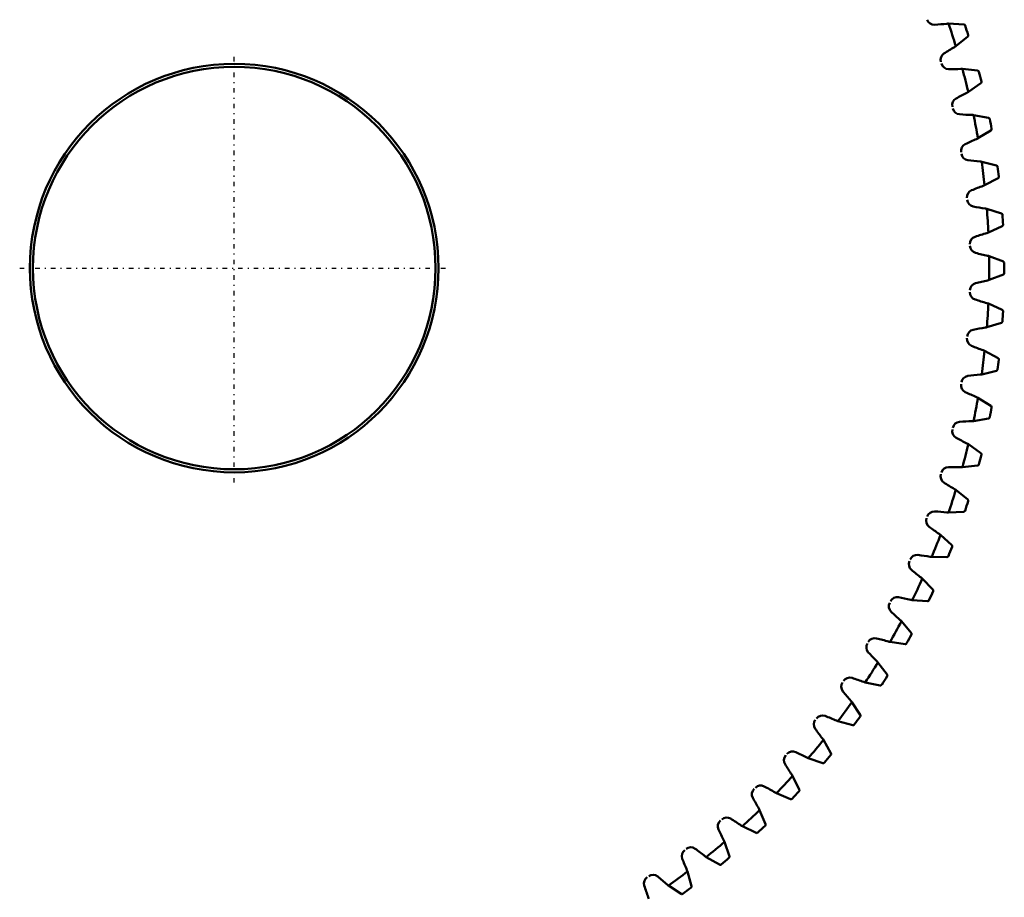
# Model space of a CAD drawing. Header units: millimetres. Extents: x -1 to 474, y -1 to 306.
# Tile 6 of 14: x 116 to 214, y 90 to 177. Entities that reach past the tile are written whole.
import ezdxf

# ---------------------------------------------------------------- set-up
doc = ezdxf.new("R2010")
doc.units = ezdxf.units.MM
doc.linetypes.add('Center', pattern=[1.5, 0.45, -0.5, 0.05, -0.5])
doc.layers.add('center', color=4, linetype='Center', lineweight=25)
doc.layers.add('vis', color=1, linetype='Continuous', lineweight=50)

# ---------------------------------------------------------------- blocks, each defined once
blk = doc.blocks.new('3_GEAHB1_5_100_15_A_40_b_0_in_GEAHB1_5_100_15_A_40_900')
at = {"layer": 'center'}
for p, q in [((137.4, 131.385), (137.4, 174.015)), ((116.085, 152.7), (158.715, 152.7))]:
    blk.add_line(p, q, dxfattribs=at)
at = {"layer": 'vis'}
for p, q in [((209.869, 176.919), (208.356, 176.994)), ((209.084, 174.753), (210.264, 175.703)), ((211.246, 172.321), (209.742, 172.49)), ((210.328, 170.208), (211.565, 171.082)), ((212.333, 167.645), (210.842, 167.909)), ((211.283, 165.595), (212.572, 166.389)), ((213.123, 162.911), (211.652, 163.268)), ((211.947, 160.93), (213.284, 161.642)), ((213.615, 158.136), (212.169, 158.584)), ((212.317, 156.233), (213.695, 156.859)), ((213.806, 153.339), (212.391, 153.878)), ((212.391, 151.522), (213.806, 152.061)), ((213.695, 148.541), (212.317, 149.167)), ((212.169, 146.816), (213.615, 147.264)), ((213.284, 143.758), (211.947, 144.47)), ((211.652, 142.132), (213.123, 142.489)), ((212.572, 139.011), (211.283, 139.805)), ((210.842, 137.491), (212.333, 137.755)), ((211.565, 134.318), (210.328, 135.192)), ((209.742, 132.91), (211.246, 133.079)), ((210.264, 129.697), (209.084, 130.647)), ((208.356, 128.406), (209.869, 128.481)), ((208.676, 125.168), (207.558, 126.189)), ((206.691, 123.999), (208.205, 123.979)), ((206.806, 120.747), (205.755, 121.836)), ((204.752, 119.705), (206.262, 119.589)), ((204.663, 116.452), (203.682, 117.605)), ((202.547, 115.541), (204.047, 115.331)), ((202.254, 112.3), (201.348, 113.513)), ((200.086, 111.523), (201.569, 111.22)), ((199.59, 108.307), (198.761, 109.575)), ((197.376, 107.668), (198.838, 107.272)), ((196.679, 104.49), (195.932, 105.807)), ((194.43, 103.991), (195.864, 103.504)), ((193.535, 100.863), (192.872, 102.224)), ((191.259, 100.507), (192.66, 99.93)), ((190.17, 97.44), (189.593, 98.841)), ((187.876, 97.228), (189.237, 96.565)), ((186.596, 94.236), (186.109, 95.67)), ((184.293, 94.168), (185.61, 93.421)), ((182.828, 91.262), (182.432, 92.724)), ((180.525, 91.339), (181.793, 90.51))]:
    blk.add_line(p, q, dxfattribs=at)
for points in [[(209.999, 176.817), (209.976, 176.86), (209.941, 176.893), (209.897, 176.914), (209.869, 176.919)], [(210.264, 175.703), (210.296, 175.741), (210.314, 175.789), (210.315, 175.84), (210.309, 175.862)], [(211.37, 172.211), (211.35, 172.255), (211.317, 172.291), (211.274, 172.314), (211.246, 172.321)], [(211.565, 171.082), (211.599, 171.119), (211.62, 171.166), (211.624, 171.216), (211.62, 171.238)], [(212.449, 167.527), (212.432, 167.573), (212.401, 167.611), (212.36, 167.637), (212.333, 167.645)], [(212.572, 166.389), (212.609, 166.423), (212.633, 166.469), (212.64, 166.519), (212.637, 166.541)], [(213.232, 162.786), (213.218, 162.833), (213.19, 162.872), (213.15, 162.901), (213.123, 162.911)], [(213.284, 161.642), (213.323, 161.674), (213.349, 161.718), (213.359, 161.767), (213.358, 161.79)], [(213.716, 158.004), (213.705, 158.052), (213.679, 158.093), (213.641, 158.124), (213.615, 158.136)], [(213.695, 156.859), (213.736, 156.889), (213.765, 156.931), (213.778, 156.98), (213.779, 157.002)], [(213.898, 153.202), (213.89, 153.25), (213.867, 153.293), (213.831, 153.326), (213.806, 153.339)], [(213.806, 152.061), (213.849, 152.087), (213.88, 152.128), (213.897, 152.176), (213.898, 152.198)], [(213.779, 148.398), (213.774, 148.446), (213.753, 148.49), (213.72, 148.526), (213.695, 148.541)], [(213.615, 147.264), (213.659, 147.288), (213.694, 147.327), (213.713, 147.373), (213.716, 147.396)], [(213.358, 143.61), (213.356, 143.659), (213.338, 143.704), (213.307, 143.742), (213.284, 143.758)], [(213.123, 142.489), (213.169, 142.511), (213.206, 142.547), (213.228, 142.592), (213.232, 142.614)], [(212.637, 138.859), (212.638, 138.908), (212.624, 138.954), (212.595, 138.993), (212.572, 139.011)], [(212.333, 137.755), (212.38, 137.773), (212.418, 137.807), (212.443, 137.851), (212.449, 137.873)], [(211.62, 134.162), (211.624, 134.21), (211.612, 134.258), (211.586, 134.299), (211.565, 134.318)], [(211.246, 133.079), (211.295, 133.095), (211.335, 133.126), (211.363, 133.168), (211.37, 133.189)], [(210.309, 129.538), (210.316, 129.586), (210.308, 129.634), (210.284, 129.677), (210.264, 129.697)], [(209.869, 128.481), (209.918, 128.494), (209.96, 128.522), (209.99, 128.563), (209.999, 128.583)], [(208.711, 125.006), (208.721, 125.054), (208.715, 125.102), (208.694, 125.146), (208.676, 125.168)], [(208.205, 123.979), (208.255, 123.988), (208.299, 124.014), (208.332, 124.052), (208.342, 124.072)], [(206.831, 120.583), (206.845, 120.63), (206.842, 120.678), (206.823, 120.724), (206.806, 120.747)], [(206.262, 119.589), (206.312, 119.596), (206.358, 119.619), (206.393, 119.655), (206.404, 119.674)], [(204.678, 116.286), (204.694, 116.333), (204.694, 116.381), (204.679, 116.428), (204.663, 116.452)], [(204.047, 115.331), (204.097, 115.334), (204.145, 115.354), (204.182, 115.388), (204.194, 115.407)], [(202.259, 112.134), (202.277, 112.179), (202.281, 112.228), (202.268, 112.275), (202.254, 112.3)], [(201.569, 111.22), (201.619, 111.22), (201.668, 111.237), (201.707, 111.268), (201.721, 111.286)], [(199.584, 108.141), (199.605, 108.185), (199.612, 108.234), (199.602, 108.281), (199.59, 108.307)], [(198.838, 107.272), (198.888, 107.269), (198.938, 107.283), (198.979, 107.312), (198.993, 107.329)], [(196.663, 104.325), (196.687, 104.367), (196.697, 104.415), (196.69, 104.463), (196.679, 104.49)], [(195.864, 103.504), (195.914, 103.498), (195.964, 103.509), (196.007, 103.535), (196.023, 103.551)], [(193.509, 100.699), (193.535, 100.74), (193.548, 100.787), (193.544, 100.836), (193.535, 100.863)], [(192.66, 99.93), (192.709, 99.921), (192.76, 99.928), (192.805, 99.952), (192.821, 99.967)], [(190.133, 97.279), (190.162, 97.318), (190.177, 97.364), (190.177, 97.413), (190.17, 97.44)], [(189.237, 96.565), (189.286, 96.552), (189.337, 96.557), (189.383, 96.577), (189.401, 96.591)], [(186.549, 94.077), (186.58, 94.114), (186.599, 94.159), (186.601, 94.208), (186.596, 94.236)], [(185.61, 93.421), (185.658, 93.405), (185.71, 93.406), (185.757, 93.424), (185.775, 93.437)], [(182.771, 91.107), (182.805, 91.142), (182.826, 91.185), (182.832, 91.234), (182.828, 91.262)], [(181.793, 90.51), (181.84, 90.492), (181.891, 90.49), (181.939, 90.505), (181.959, 90.516)]]:
    blk.add_lwpolyline(points, dxfattribs=at)
for radius in [20.3, 20]:
    blk.add_circle((137.4, 152.7), radius, dxfattribs=at)
for centre, radius, start, end in [((206.938, 177.64), 0.75, 199.73046, 272.9076), ((205.849, 199.084), 22.222, 272.9076, 276.07512), ((208.332, 175.747), 1.247, 88.89996, 96.07508), ((137.4, 152.7), 75, 17.1, 18.9), ((137.4, 152.7), 76.5, 17.62406, 18.37594), ((220.04, 155.407), 22.222, 119.92488, 123.0924), ((208.332, 175.747), 1.247, 299.92492, 307.10004), ((208.317, 173.397), 0.75, 123.09241, 196.26955), ((208.367, 173.224), 0.75, 196.13046, 269.3076), ((208.626, 194.695), 22.222, 269.3076, 272.47512), ((209.64, 171.248), 1.247, 85.29996, 92.47508), ((137.4, 152.7), 75, 13.5, 15.3), ((137.4, 152.7), 76.5, 14.02406, 14.77594), ((209.64, 171.248), 1.247, 296.32492, 303.50004), ((209.476, 168.903), 0.75, 119.49241, 192.66955), ((220.047, 150.213), 22.222, 116.32488, 119.4924), ((209.515, 168.728), 0.75, 192.53046, 265.7076), ((211.122, 190.14), 22.222, 265.7076, 268.87512), ((210.662, 166.675), 1.247, 81.69996, 88.87508), ((137.4, 152.7), 75, 9.9, 11.7), ((137.4, 152.7), 76.5, 10.42406, 11.17594), ((219.728, 145.028), 22.222, 112.72488, 115.8924), ((210.662, 166.675), 1.247, 292.72492, 299.90004), ((210.351, 164.345), 0.75, 115.8924, 189.06955), ((210.379, 164.168), 0.75, 188.93045, 262.1076), ((213.328, 185.437), 22.222, 262.1076, 265.27512), ((211.395, 162.048), 1.247, 78.09996, 85.27508), ((137.4, 152.7), 75, 6.3, 8.1), ((137.4, 152.7), 76.5, 6.82406, 7.57594), ((210.939, 159.742), 0.75, 112.2924, 185.46955), ((219.084, 139.874), 22.222, 109.12488, 112.2924), ((211.395, 162.048), 1.247, 289.12492, 296.30004), ((210.956, 159.563), 0.75, 185.33045, 258.5076), ((215.234, 180.605), 22.222, 258.5076, 261.67512), ((211.836, 157.383), 1.247, 74.49996, 81.67508), ((137.4, 152.7), 75, 2.7, 4.5), ((137.4, 152.7), 76.5, 3.22406, 3.97594), ((211.236, 155.11), 0.75, 108.6924, 181.86955), ((218.117, 134.77), 22.222, 105.52488, 108.6924), ((211.836, 157.383), 1.247, 285.52492, 292.70004), ((211.241, 154.931), 0.75, 181.73045, 254.9076), ((216.832, 175.662), 22.222, 254.9076, 258.07512), ((211.983, 152.7), 1.247, 70.89996, 78.07508), ((137.4, 152.7), 75, 359.1, 0.9), ((137.4, 152.7), 76.5, 359.62406, 0.37594), ((211.241, 150.469), 0.75, 105.0924, 178.26955), ((216.832, 129.738), 22.222, 101.92488, 105.0924), ((211.983, 152.7), 1.247, 281.92492, 289.10004), ((211.236, 150.29), 0.75, 178.13045, 251.3076), ((218.117, 170.63), 22.222, 251.3076, 254.47512), ((211.836, 148.017), 1.247, 67.29996, 74.47508), ((137.4, 152.7), 75, 355.5, 357.3), ((137.4, 152.7), 76.5, 356.02406, 356.77594), ((215.234, 124.795), 22.222, 98.32488, 101.4924), ((211.836, 148.017), 1.247, 278.32492, 285.50004), ((210.956, 145.837), 0.75, 101.4924, 174.66955), ((210.939, 145.658), 0.75, 174.53045, 247.7076), ((219.084, 165.526), 22.222, 247.7076, 250.87512), ((137.4, 152.7), 75, 351.9, 353.7), ((211.395, 143.352), 1.247, 63.69996, 70.87508), ((137.4, 152.7), 76.5, 352.42406, 353.17594), ((210.379, 141.232), 0.75, 97.8924, 171.06955), ((213.328, 119.963), 22.222, 94.72488, 97.8924), ((211.395, 143.352), 1.247, 274.72492, 281.90004), ((210.351, 141.055), 0.75, 170.93045, 244.1076), ((219.728, 160.372), 22.222, 244.1076, 247.27512), ((137.4, 152.7), 75, 348.3, 350.1), ((210.662, 138.725), 1.247, 60.09996, 67.27508), ((137.4, 152.7), 76.5, 348.82406, 349.57594), ((209.515, 136.672), 0.75, 94.2924, 167.46955), ((211.122, 115.26), 22.222, 91.12488, 94.2924), ((210.662, 138.725), 1.247, 271.12492, 278.30004), ((209.476, 136.497), 0.75, 167.33045, 240.5076), ((220.047, 155.187), 22.222, 240.5076, 243.67512), ((137.4, 152.7), 75, 344.7, 346.5), ((209.64, 134.152), 1.247, 56.49996, 63.67508), ((137.4, 152.7), 76.5, 345.22406, 345.97594), ((208.317, 132.003), 0.75, 163.73045, 236.9076), ((208.367, 132.176), 0.75, 90.6924, 163.86955), ((208.626, 110.705), 22.222, 87.52488, 90.6924), ((209.64, 134.152), 1.247, 267.52492, 274.70004), ((220.04, 149.993), 22.222, 236.9076, 240.07512), ((137.4, 152.7), 75, 341.1, 342.9), ((208.332, 129.653), 1.247, 52.89996, 60.07508), ((137.4, 152.7), 76.5, 341.62406, 342.37594), ((206.938, 127.76), 0.75, 87.0924, 160.26955), ((205.849, 106.316), 22.222, 83.92488, 87.0924), ((208.332, 129.653), 1.247, 263.92492, 271.10004), ((206.877, 127.591), 0.75, 160.13045, 233.3076), ((219.707, 144.809), 22.222, 233.3076, 236.47512), ((137.4, 152.7), 75, 337.5, 339.3), ((206.745, 125.244), 1.247, 49.29996, 56.47508), ((137.4, 152.7), 76.5, 338.02406, 338.77594), ((205.163, 123.278), 0.75, 156.53045, 229.7076), ((205.235, 123.443), 0.75, 83.4924, 156.66955), ((202.801, 102.109), 22.222, 80.32488, 83.4924), ((206.745, 125.244), 1.247, 260.32492, 267.50004), ((219.049, 139.656), 22.222, 229.7076, 232.87512), ((137.4, 152.7), 75, 333.9, 335.7), ((204.885, 120.944), 1.247, 45.69996, 52.87508), ((137.4, 152.7), 76.5, 334.42406, 335.17594), ((203.182, 119.082), 0.75, 152.93045, 226.1076), ((203.264, 119.241), 0.75, 79.8924, 153.06955), ((199.495, 98.102), 22.222, 76.72488, 79.8924), ((204.885, 120.944), 1.247, 256.72492, 263.90004), ((218.069, 134.555), 22.222, 226.1076, 229.27512), ((137.4, 152.7), 75, 330.3, 332.1), ((202.757, 116.769), 1.247, 42.09996, 49.27508), ((201.033, 115.172), 0.75, 76.2924, 149.46955), ((195.945, 94.311), 22.222, 73.12488, 76.2924), ((202.757, 116.769), 1.247, 253.12492, 260.30004), ((137.4, 152.7), 76.5, 330.82406, 331.57594), ((200.942, 115.017), 0.75, 149.33045, 222.5076), ((216.771, 129.526), 22.222, 222.5076, 225.67512), ((137.4, 152.7), 75, 326.7, 328.5), ((200.372, 112.737), 1.247, 38.49996, 45.67508), ((198.45, 111.102), 0.75, 145.73045, 218.9076), ((198.551, 111.25), 0.75, 72.6924, 145.86955), ((192.163, 90.75), 22.222, 69.52488, 72.6924), ((200.372, 112.737), 1.247, 249.52492, 256.70004), ((137.4, 152.7), 76.5, 327.22406, 327.97594), ((215.159, 124.588), 22.222, 218.9076, 222.07512), ((137.4, 152.7), 75, 323.1, 324.9), ((197.739, 108.861), 1.247, 34.89996, 42.07508), ((195.718, 107.351), 0.75, 142.13045, 215.3076), ((195.828, 107.492), 0.75, 69.0924, 142.26955), ((188.165, 87.434), 22.222, 65.92488, 69.0924), ((197.739, 108.861), 1.247, 245.92492, 253.10004), ((137.4, 152.7), 76.5, 323.62406, 324.37594), ((213.24, 119.761), 22.222, 215.3076, 218.47512), ((137.4, 152.7), 75, 319.5, 321.3), ((194.867, 105.159), 1.247, 31.29996, 38.47508), ((192.874, 103.913), 0.75, 65.4924, 138.66955), ((192.755, 103.778), 0.75, 138.53045, 211.7076), ((183.967, 84.375), 22.222, 62.32488, 65.4924), ((194.867, 105.159), 1.247, 242.32492, 249.50004), ((137.4, 152.7), 76.5, 320.02406, 320.77594), ((211.022, 115.064), 22.222, 211.7076, 214.87512), ((137.4, 152.7), 75, 315.9, 317.7), ((191.769, 101.645), 1.247, 27.69996, 34.87508), ((189.574, 100.399), 0.75, 134.93045, 208.1076), ((189.701, 100.526), 0.75, 61.8924, 135.06955), ((179.585, 81.586), 22.222, 58.72488, 61.8924), ((208.514, 110.515), 22.222, 208.1076, 211.27512), ((191.769, 101.645), 1.247, 238.72492, 245.90004), ((137.4, 152.7), 76.5, 316.42406, 317.17594), ((137.4, 152.7), 75, 312.3, 314.1), ((188.455, 98.331), 1.247, 24.09996, 31.27508), ((186.322, 97.345), 0.75, 58.2924, 131.46955), ((175.036, 79.078), 22.222, 55.12488, 58.2924), ((186.187, 97.226), 0.75, 131.33045, 204.5076), ((205.725, 106.133), 22.222, 204.5076, 207.67512), ((188.455, 98.331), 1.247, 235.12492, 242.30004), ((137.4, 152.7), 76.5, 312.82406, 313.57594), ((182.749, 94.382), 0.75, 54.6924, 127.86955), ((170.339, 76.86), 22.222, 51.52488, 54.6924), ((137.4, 152.7), 75, 308.7, 310.5), ((184.941, 95.233), 1.247, 20.49996, 27.67508), ((182.608, 94.272), 0.75, 127.73045, 200.9076), ((202.666, 101.935), 22.222, 200.9076, 204.07512), ((184.941, 95.233), 1.247, 231.52492, 238.70004), ((137.4, 152.7), 76.5, 309.22406, 309.97594), ((178.85, 91.549), 0.75, 124.13045, 197.3076), ((178.998, 91.65), 0.75, 51.0924, 124.26955), ((165.512, 74.941), 22.222, 47.92488, 51.0924), ((137.4, 152.7), 75, 305.1, 306.9), ((181.239, 92.361), 1.247, 16.89996, 24.07508), ((199.35, 97.937), 22.222, 197.3076, 200.47512), ((181.239, 92.361), 1.247, 227.92492, 235.10004), ((137.4, 152.7), 76.5, 305.62406, 306.37594), ((177.363, 89.728), 1.247, 13.29996, 20.47508)]:
    blk.add_arc(centre, radius, start, end, dxfattribs=at)

msp = doc.modelspace()

# ---------------------------------------------------------------- block references
msp.add_blockref('3_GEAHB1_5_100_15_A_40_b_0_in_GEAHB1_5_100_15_A_40_900', (0, 0))

doc.saveas('drawing.dxf')
